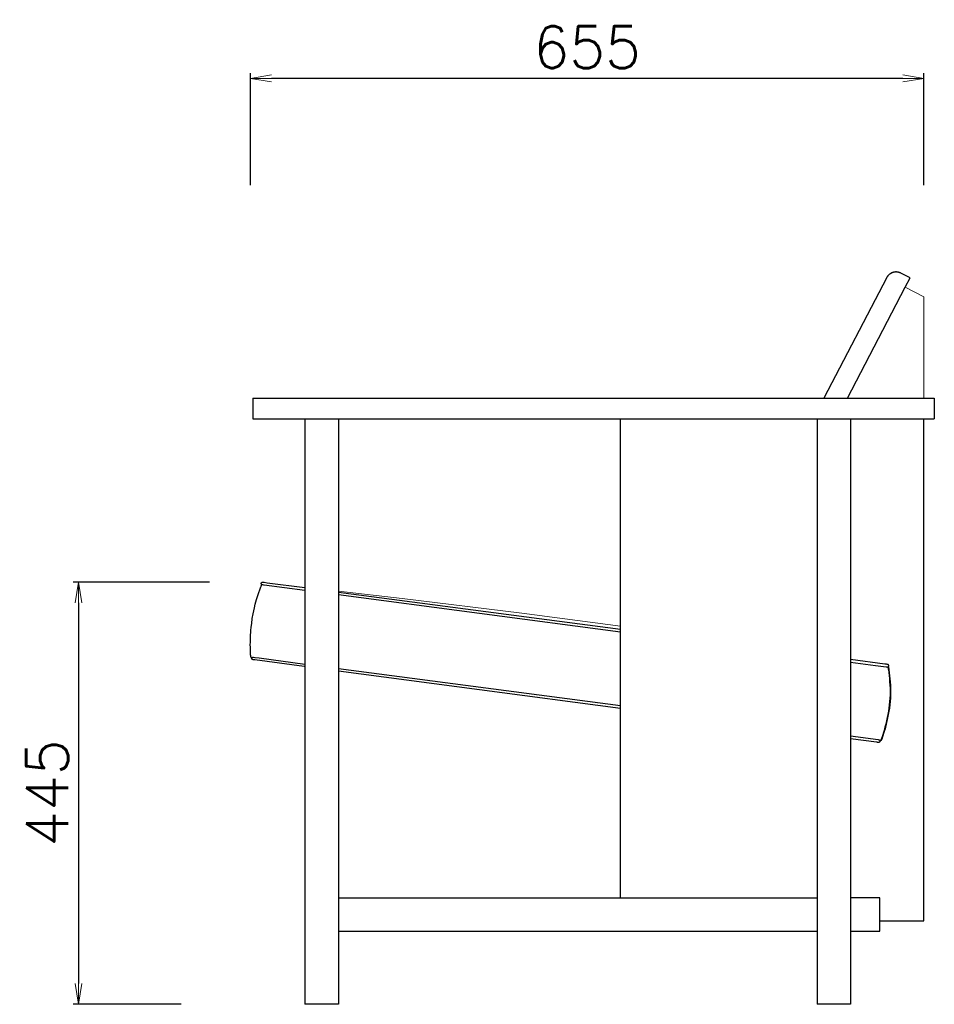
# Model space of a CAD drawing. Extents: x 26303 to 28959, y 10610 to 12307.
# Tile 4 of 4: x 28084 to 28959, y 10610 to 11552. Entities that reach past the tile are written whole.
import ezdxf

# ---------------------------------------------------------------- set-up
doc = ezdxf.new("R2010")
doc.units = 0
doc.header["$LTSCALE"] = 0.5
doc.layers.get('0').update_dxf_attribs({"linetype": 'CONTINUOUS'})
doc.layers.get('DEFPOINTS').update_dxf_attribs({"linetype": 'CONTINUOUS'})
doc.layers.add('04-寸法', color=4, linetype='CONTINUOUS', lineweight=9)
doc.layers.add('2D$Visibile$Curve', color=7, linetype='CONTINUOUS', lineweight=25, true_color=0x000000)
doc.layers.add('2D$Visibile$Tangenti', color=7, linetype='CONTINUOUS', lineweight=20, true_color=0x555555)
doc.styles.get("Standard").update_dxf_attribs({"font": 'txt.shx', "bigfont": 'bigfont.shx'})
doc.dimstyles.new('1-10', dxfattribs={"dimtxt": 40, "dimasz": 20, "dimexe": 5, "dimexo": 50, "dimgap": 10, "dimtad": 1, "dimdec": 0, "dimzin": 9, "dimdsep": 46, "dimtxsty": 'Standard', "dimblk1": 'OPEN', "dimblk2": 'OPEN', "dimsah": 1, "dimcen": 0, "dimclrt": 7, "dimadec": 0, "dimazin": 0, "dimtfac": 0.5, "dimtdec": 0, "dimtofl": 0, "dimtmove": 0, "dimatfit": 3, "dimldrblk": 'OPEN', "dimfxl": 1, "dimtolj": 1, "dimtzin": 9, "dimarcsym": 0})

# ---------------------------------------------------------------- blocks, each defined once
blk = doc.blocks.new('_OPEN')
at = {"color": 0, "linetype": 'ByBlock'}
for p, q in [((-1, 0.167), (0, 0)), ((0, 0), (-1, -0.167)), ((0, 0), (-1, 0))]:
    blk.add_line(p, q, dxfattribs=at)
blk = doc.blocks.new('*D362')
at = {"layer": '04-寸法', "color": 0, "lineweight": -2, "transparency": 16777216}
for p, q in [((28304.97, 11394.05), (28304.97, 11501.04)), ((28929.07, 11496.04), (28324.97, 11496.04)), ((28949.07, 11394.05), (28949.07, 11501.04))]:
    blk.add_line(p, q, dxfattribs=at)
at = {"layer": 'DEFPOINTS', "color": 0, "transparency": 16777216}
for p in [(28304.97, 11496.04), (28304.97, 11344.05), (28949.07, 11344.05)]:
    blk.add_point(p, dxfattribs=at)
at = {"layer": '04-寸法', "color": 0, "lineweight": -2, "transparency": 16777216, "xscale": 20, "yscale": 20, "zscale": 20, "rotation": 180}
blk.add_blockref('_OPEN', (28304.97, 11496.04), dxfattribs=at)
at = {"layer": '04-寸法', "color": 0, "lineweight": -2, "transparency": 16777216, "xscale": 20, "yscale": 20, "zscale": 20}
blk.add_blockref('_OPEN', (28949.07, 11496.04), dxfattribs=at)
at = {"layer": '04-寸法', "color": 7, "transparency": 16777216, "insert": (28627.02, 11526.04), "char_height": 40, "attachment_point": 5}
blk.add_mtext('\\A1;655', dxfattribs=at)
blk = doc.blocks.new('*D363')
at = {"layer": '04-寸法', "color": 0, "lineweight": -2, "transparency": 16777216}
for p, q in [((28265.82, 11014.23), (28135.5, 11014.23)), ((28140.5, 10994.23), (28140.5, 10630.25)), ((28238.79, 10610.25), (28135.5, 10610.25))]:
    blk.add_line(p, q, dxfattribs=at)
at = {"layer": 'DEFPOINTS', "color": 0, "transparency": 16777216}
for p in [(28315.82, 11014.23), (28140.5, 10610.25), (28288.79, 10610.25)]:
    blk.add_point(p, dxfattribs=at)
at = {"layer": '04-寸法', "color": 0, "lineweight": -2, "transparency": 16777216, "xscale": 20, "yscale": 20, "zscale": 20}
for p, rotation in [((28140.5, 11014.23), 90), ((28140.5, 10610.25), 270)]:
    blk.add_blockref('_OPEN', p, dxfattribs=dict(at, rotation=rotation))
at = {"layer": '04-寸法', "color": 7, "transparency": 16777216, "insert": (28110.5, 10812.24), "char_height": 40, "attachment_point": 5, "rotation": 90}
blk.add_mtext('\\A1;445', dxfattribs=at)

msp = doc.modelspace()

# ---------------------------------------------------------------- linework, layer by layer
at = {"layer": '2D$Visibile$Curve', "color": 0}
for p, q in [((28913.58, 11305.54), (28853.51, 11190.25)), ((28913.75, 11305.84), (28913.58, 11305.54)), ((28913.93, 11306.14), (28913.75, 11305.84)), ((28914.11, 11306.44), (28913.93, 11306.14)), ((28914.31, 11306.73), (28914.11, 11306.44)), ((28914.52, 11307.01), (28914.31, 11306.73)), ((28914.74, 11307.28), (28914.52, 11307.01)), ((28914.96, 11307.54), (28914.74, 11307.28)), ((28915.2, 11307.8), (28914.96, 11307.54)), ((28915.44, 11308.05), (28915.2, 11307.8)), ((28915.7, 11308.29), (28915.44, 11308.05)), ((28915.96, 11308.52), (28915.7, 11308.29)), ((28916.23, 11308.74), (28915.96, 11308.52)), ((28916.51, 11308.96), (28916.23, 11308.74)), ((28916.79, 11309.16), (28916.51, 11308.96)), ((28917.08, 11309.35), (28916.79, 11309.16)), ((28917.38, 11309.53), (28917.08, 11309.35)), ((28917.68, 11309.71), (28917.38, 11309.53)), ((28917.99, 11309.87), (28917.68, 11309.71)), ((28918.22, 11309.97), (28917.91, 11309.83)), ((28918.31, 11310.02), (28917.99, 11309.87)), ((28918.53, 11310.11), (28918.22, 11309.97)), ((28918.63, 11310.16), (28918.31, 11310.02)), ((28918.84, 11310.24), (28918.53, 11310.11)), ((28918.95, 11310.28), (28918.63, 11310.16)), ((28919.16, 11310.36), (28918.84, 11310.24)), ((28919.28, 11310.4), (28918.95, 11310.28)), ((28919.48, 11310.46), (28919.16, 11310.36)), ((28919.61, 11310.5), (28919.28, 11310.4)), ((28919.81, 11310.56), (28919.48, 11310.46)), ((28919.95, 11310.6), (28919.61, 11310.5)), ((28920.14, 11310.64), (28919.81, 11310.56)), ((28920.29, 11310.68), (28919.95, 11310.6)), ((28920.47, 11310.72), (28920.14, 11310.64)), ((28920.63, 11310.75), (28920.29, 11310.68)), ((28920.8, 11310.78), (28920.47, 11310.72)), ((28920.98, 11310.81), (28920.63, 11310.75)), ((28921.14, 11310.83), (28920.8, 11310.78)), ((28921.32, 11310.85), (28920.98, 11310.81)), ((28921.48, 11310.87), (28921.14, 11310.83)), ((28921.67, 11310.88), (28921.32, 11310.85)), ((28921.82, 11310.9), (28921.48, 11310.87)), ((28922.02, 11310.91), (28921.67, 11310.88)), ((28922.16, 11310.91), (28921.82, 11310.9)), ((28922.37, 11310.91), (28922.02, 11310.91)), ((28922.5, 11310.92), (28922.16, 11310.91)), ((28922.72, 11310.91), (28922.37, 11310.91)), ((28922.84, 11310.91), (28922.5, 11310.92)), ((28923.06, 11310.9), (28922.72, 11310.91)), ((28923.18, 11310.89), (28922.84, 11310.91)), ((28923.41, 11310.87), (28923.06, 11310.9)), ((28923.51, 11310.86), (28923.18, 11310.89)), ((28923.76, 11310.83), (28923.41, 11310.87)), ((28923.85, 11310.82), (28923.51, 11310.86)), ((28924.1, 11310.78), (28923.76, 11310.83)), ((28924.19, 11310.76), (28923.85, 11310.82)), ((28924.45, 11310.71), (28924.1, 11310.78)), ((28924.52, 11310.7), (28924.19, 11310.76)), ((28924.79, 11310.64), (28924.45, 11310.71)), ((28924.85, 11310.62), (28924.52, 11310.7)), ((28925.13, 11310.55), (28924.79, 11310.64)), ((28925.18, 11310.54), (28924.85, 11310.62)), ((28925.46, 11310.45), (28925.13, 11310.55)), ((28925.51, 11310.44), (28925.18, 11310.54)), ((28925.79, 11310.34), (28925.46, 11310.45)), ((28925.83, 11310.33), (28925.51, 11310.44)), ((28926.12, 11310.22), (28925.79, 11310.34)), ((28926.14, 11310.21), (28925.83, 11310.33)), ((28926.44, 11310.08), (28926.12, 11310.22)), ((28926.46, 11310.08), (28926.14, 11310.21)), ((28926.76, 11309.94), (28926.44, 11310.08)), ((28926.77, 11309.94), (28926.46, 11310.08)), ((28927.07, 11309.78), (28926.76, 11309.94)), ((28927.07, 11309.78), (28926.77, 11309.94)), ((28935.94, 11305.16), (28927.07, 11309.78)), ((28935.94, 11305.16), (28927.07, 11309.78)), ((28931.32, 11296.29), (28935.94, 11305.16)), ((28876.06, 11190.25), (28931.32, 11296.29)), ((28307.11, 11190.25), (28307.11, 11170.25)), ((28307.11, 11190.25), (28853.51, 11190.25)), ((28853.51, 11190.25), (28949.07, 11190.25)), ((28949.07, 11190.25), (28959.07, 11190.25)), ((28959.07, 11190.25), (28959.07, 11170.25)), ((28307.11, 11170.25), (28357.11, 11170.25)), ((28357.11, 11170.25), (28357.11, 11008.89)), ((28357.11, 11170.25), (28389.11, 11170.25)), ((28389.11, 11170.25), (28389.11, 11005.38)), ((28389.11, 11170.25), (28659.06, 11170.25)), ((28659.06, 10972.05), (28659.06, 11170.25)), ((28659.06, 11170.25), (28847.06, 11170.25)), ((28847.06, 11170.25), (28847.06, 11170.25)), ((28847.06, 11170.25), (28847.06, 10680.25)), ((28847.06, 11170.25), (28879.06, 11170.25)), ((28879.06, 11170.25), (28879.06, 10940.07)), ((28879.06, 11170.25), (28959.07, 11170.25)), ((28949.07, 10690.25), (28949.07, 11170.25)), ((28315.36, 11012.96), (28315.37, 11013)), ((28315.36, 11012.92), (28315.36, 11012.96)), ((28315.36, 11012.88), (28315.36, 11012.92)), ((28315.36, 11012.83), (28315.36, 11012.88)), ((28315.36, 11012.79), (28315.36, 11012.83)), ((28315.36, 11012.75), (28315.36, 11012.79)), ((28315.36, 11012.71), (28315.36, 11012.75)), ((28315.37, 11012.66), (28315.36, 11012.71)), ((28315.37, 11013.04), (28315.38, 11013.09)), ((28315.37, 11013), (28315.37, 11013.04)), ((28315.37, 11012.62), (28315.37, 11012.66)), ((28315.38, 11012.58), (28315.37, 11012.62)), ((28315.38, 11013.09), (28315.39, 11013.14)), ((28315.39, 11012.53), (28315.38, 11012.58)), ((28315.39, 11013.14), (28315.4, 11013.18)), ((28315.4, 11012.49), (28315.39, 11012.53)), ((28315.4, 11013.18), (28315.41, 11013.22)), ((28315.41, 11012.45), (28315.4, 11012.49)), ((28315.41, 11013.22), (28315.43, 11013.27)), ((28315.43, 11013.27), (28315.45, 11013.31)), ((28315.45, 11013.31), (28315.46, 11013.35)), ((28315.46, 11013.35), (28315.48, 11013.4)), ((28315.48, 11013.4), (28315.5, 11013.44)), ((28315.5, 11013.44), (28315.52, 11013.48)), ((28315.52, 11013.48), (28315.55, 11013.52)), ((28315.55, 11013.52), (28315.57, 11013.56)), ((28315.57, 11013.56), (28315.6, 11013.6)), ((28315.6, 11013.6), (28315.63, 11013.63)), ((28315.63, 11013.63), (28315.65, 11013.67)), ((28315.65, 11013.67), (28315.68, 11013.71)), ((28315.68, 11013.71), (28315.72, 11013.74)), ((28315.72, 11013.74), (28315.75, 11013.77)), ((28315.75, 11013.77), (28315.78, 11013.8)), ((28315.78, 11013.8), (28315.82, 11013.84)), ((28315.82, 11013.84), (28315.85, 11013.87)), ((28315.85, 11013.87), (28315.89, 11013.89)), ((28315.89, 11013.89), (28315.93, 11013.92)), ((28315.93, 11013.92), (28315.96, 11013.95)), ((28315.96, 11013.95), (28316, 11013.97)), ((28316, 11013.97), (28316.04, 11013.99)), ((28316.04, 11013.99), (28316.08, 11014.02)), ((28316.08, 11014.02), (28316.13, 11014.04)), ((28316.13, 11014.04), (28316.17, 11014.05)), ((28316.17, 11014.05), (28316.21, 11014.07)), ((28316.21, 11014.07), (28316.26, 11014.09)), ((28316.26, 11014.09), (28316.3, 11014.1)), ((28316.3, 11014.1), (28316.34, 11014.11)), ((28316.34, 11014.11), (28316.39, 11014.13)), ((28316.39, 11014.13), (28316.43, 11014.13)), ((28316.43, 11014.13), (28316.48, 11014.14)), ((28316.48, 11014.14), (28316.53, 11014.15)), ((28316.53, 11014.15), (28316.57, 11014.15)), ((28316.57, 11014.15), (28316.62, 11014.16)), ((28316.62, 11014.16), (28316.66, 11014.16)), ((28316.66, 11014.16), (28316.71, 11014.16)), ((28316.71, 11014.16), (28316.76, 11014.16)), ((28316.76, 11014.16), (28317.67, 11014.06)), ((28317.67, 11014.06), (28318.1, 11014)), ((28318.1, 11014), (28320.92, 11013.57)), ((28320.92, 11013.57), (28357.11, 11008.89)), ((28312.17, 11001.4), (28314.95, 11009.52)), ((28314.95, 11009.52), (28315.08, 11009.89)), ((28315.08, 11009.89), (28315.23, 11010.26)), ((28315.23, 11010.26), (28315.37, 11010.61)), ((28315.37, 11010.61), (28315.53, 11010.95)), ((28315.43, 11012.4), (28315.41, 11012.45)), ((28315.44, 11012.36), (28315.43, 11012.4)), ((28315.46, 11012.32), (28315.44, 11012.36)), ((28315.48, 11012.28), (28315.46, 11012.32)), ((28315.5, 11012.23), (28315.48, 11012.28)), ((28315.52, 11012.19), (28315.5, 11012.23)), ((28315.54, 11012.15), (28315.52, 11012.19)), ((28315.53, 11010.95), (28315.61, 11011.12)), ((28315.56, 11012.12), (28315.54, 11012.15)), ((28315.59, 11012.08), (28315.56, 11012.12)), ((28315.61, 11012.04), (28315.59, 11012.08)), ((28315.64, 11012), (28315.61, 11012.04)), ((28315.61, 11011.12), (28315.7, 11011.29)), ((28315.67, 11011.97), (28315.64, 11012)), ((28315.7, 11011.93), (28315.67, 11011.97)), ((28315.73, 11011.9), (28315.7, 11011.93)), ((28315.7, 11011.29), (28315.79, 11011.46)), ((28315.76, 11011.87), (28315.73, 11011.9)), ((28315.8, 11011.84), (28315.76, 11011.87)), ((28315.79, 11011.46), (28315.88, 11011.62)), ((28315.83, 11011.81), (28315.8, 11011.84)), ((28315.87, 11011.78), (28315.83, 11011.81)), ((28315.9, 11011.75), (28315.87, 11011.78)), ((28315.88, 11011.62), (28315.94, 11011.73)), ((28315.94, 11011.73), (28315.9, 11011.75)), ((28315.98, 11011.7), (28315.94, 11011.73)), ((28316.03, 11011.67), (28315.98, 11011.7)), ((28316.08, 11011.64), (28316.03, 11011.67)), ((28316.13, 11011.62), (28316.08, 11011.64)), ((28316.18, 11011.59), (28316.13, 11011.62)), ((28316.23, 11011.57), (28316.18, 11011.59)), ((28316.28, 11011.55), (28316.23, 11011.57)), ((28316.33, 11011.53), (28316.28, 11011.55)), ((28316.38, 11011.52), (28316.33, 11011.53)), ((28316.44, 11011.5), (28316.38, 11011.52)), ((28316.49, 11011.49), (28316.44, 11011.5)), ((28316.55, 11011.48), (28316.49, 11011.49)), ((28316.6, 11011.47), (28316.55, 11011.48)), ((28316.65, 11011.46), (28316.6, 11011.47)), ((28316.71, 11011.46), (28316.65, 11011.46)), ((28317.61, 11011.35), (28316.71, 11011.46)), ((28317.63, 11011.35), (28317.61, 11011.35)), ((28318.2, 11011.25), (28317.63, 11011.35)), ((28357.11, 11006.18), (28318.2, 11011.25)), ((28357.11, 11008.89), (28357.11, 10933.26)), ((28389.11, 11005.38), (28389.11, 10929.03)), ((28389.11, 11004.66), (28659.06, 10969.04)), ((28309.62, 10992.96), (28310.9, 10997.45)), ((28310.9, 10997.45), (28311.21, 10998.44)), ((28311.21, 10998.44), (28312.17, 11001.4)), ((28659.06, 10966.34), (28389.11, 11001.95)), ((28307.5, 10983.71), (28308.12, 10986.77)), ((28308.12, 10986.77), (28308.73, 10989.46)), ((28308.73, 10989.46), (28309.62, 10992.96)), ((28306.13, 10974.71), (28306.76, 10979.33)), ((28306.76, 10979.33), (28307.5, 10983.71)), ((28305.06, 10961.76), (28305.45, 10967.99)), ((28305.45, 10967.99), (28305.74, 10971.1)), ((28305.74, 10971.1), (28306.13, 10974.71)), ((28659.06, 10893.26), (28659.06, 10972.05)), ((28659.06, 10969.04), (28659.06, 10969.04)), ((28304.84, 10953.92), (28304.88, 10957.05)), ((28304.88, 10957.05), (28305.06, 10961.76)), ((28304.86, 10952.37), (28304.84, 10953.92)), ((28305.13, 10944.85), (28304.86, 10952.37)), ((28305.15, 10944.44), (28305.13, 10944.85)), ((28305.17, 10944.23), (28305.15, 10944.44)), ((28305.19, 10944.03), (28305.17, 10944.23)), ((28305.21, 10943.83), (28305.19, 10944.03)), ((28305.24, 10943.63), (28305.21, 10943.83)), ((28305.27, 10943.43), (28305.24, 10943.63)), ((28305.28, 10943.34), (28305.27, 10943.43)), ((28305.3, 10943.24), (28305.28, 10943.34)), ((28305.32, 10943.15), (28305.3, 10943.24)), ((28305.35, 10943.06), (28305.32, 10943.15)), ((28305.37, 10942.97), (28305.35, 10943.06)), ((28305.4, 10942.88), (28305.37, 10942.97)), ((28305.42, 10942.8), (28305.4, 10942.88)), ((28305.45, 10942.71), (28305.42, 10942.8)), ((28305.48, 10942.63), (28305.45, 10942.71)), ((28305.52, 10942.55), (28305.48, 10942.63)), ((28305.55, 10942.47), (28305.52, 10942.55)), ((28305.59, 10942.39), (28305.55, 10942.47)), ((28305.63, 10942.32), (28305.59, 10942.39)), ((28305.67, 10942.24), (28305.63, 10942.32)), ((28305.69, 10942.21), (28305.67, 10942.24)), ((28305.71, 10942.17), (28305.69, 10942.21)), ((28305.74, 10942.13), (28305.71, 10942.17)), ((28305.76, 10942.1), (28305.74, 10942.13)), ((28305.81, 10942.03), (28305.76, 10942.1)), ((28305.85, 10941.97), (28305.81, 10942.03)), ((28305.88, 10941.93), (28305.85, 10941.97)), ((28305.91, 10941.89), (28305.88, 10941.93)), ((28305.94, 10941.86), (28305.91, 10941.89)), ((28305.97, 10941.83), (28305.94, 10941.86)), ((28306, 10941.8), (28305.97, 10941.83)), ((28306.03, 10941.77), (28306, 10941.8)), ((28306.08, 10941.72), (28306.03, 10941.77)), ((28306.06, 10941.25), (28306.18, 10941.63)), ((28306.06, 10941.23), (28306.06, 10941.25)), ((28306.06, 10941.18), (28306.06, 10941.23)), ((28306.07, 10941.14), (28306.06, 10941.18)), ((28306.08, 10941.09), (28306.07, 10941.14)), ((28306.13, 10941.67), (28306.08, 10941.72)), ((28306.09, 10941.04), (28306.08, 10941.09)), ((28306.1, 10941), (28306.09, 10941.04)), ((28306.11, 10940.95), (28306.1, 10941)), ((28306.13, 10940.91), (28306.11, 10940.95)), ((28306.18, 10941.63), (28306.13, 10941.67)), ((28306.14, 10940.87), (28306.13, 10940.91)), ((28306.16, 10940.82), (28306.14, 10940.87)), ((28306.18, 10940.78), (28306.16, 10940.82)), ((28306.18, 10941.63), (28306.19, 10941.66)), ((28306.2, 10940.74), (28306.18, 10940.78)), ((28306.19, 10941.66), (28306.21, 10941.68)), ((28306.22, 10940.7), (28306.2, 10940.74)), ((28306.21, 10941.68), (28306.22, 10941.71)), ((28306.22, 10941.71), (28306.24, 10941.74)), ((28306.25, 10940.66), (28306.22, 10940.7)), ((28306.24, 10941.74), (28306.26, 10941.76)), ((28306.27, 10940.62), (28306.25, 10940.66)), ((28306.26, 10941.76), (28306.28, 10941.79)), ((28306.3, 10940.58), (28306.27, 10940.62)), ((28306.28, 10941.79), (28306.3, 10941.81)), ((28306.3, 10941.81), (28306.32, 10941.84)), ((28306.33, 10940.54), (28306.3, 10940.58)), ((28306.32, 10941.84), (28306.34, 10941.86)), ((28306.35, 10940.5), (28306.33, 10940.54)), ((28306.34, 10941.86), (28306.36, 10941.89)), ((28306.38, 10940.47), (28306.35, 10940.5)), ((28306.36, 10941.89), (28306.38, 10941.91)), ((28306.38, 10941.91), (28306.41, 10941.94)), ((28306.42, 10940.43), (28306.38, 10940.47)), ((28306.41, 10941.94), (28306.43, 10941.96)), ((28306.45, 10940.4), (28306.42, 10940.43)), ((28306.43, 10941.96), (28306.45, 10941.98)), ((28306.45, 10941.98), (28306.48, 10942)), ((28306.48, 10940.37), (28306.45, 10940.4)), ((28306.48, 10942), (28306.51, 10942.02)), ((28306.52, 10940.34), (28306.48, 10940.37)), ((28306.51, 10942.02), (28306.53, 10942.05)), ((28306.55, 10940.31), (28306.52, 10940.34)), ((28306.53, 10942.05), (28306.56, 10942.06)), ((28306.59, 10940.28), (28306.55, 10940.31)), ((28306.56, 10942.06), (28306.59, 10942.08)), ((28306.59, 10942.08), (28306.62, 10942.1)), ((28306.63, 10940.25), (28306.59, 10940.28)), ((28306.62, 10942.1), (28306.65, 10942.12)), ((28306.66, 10940.22), (28306.63, 10940.25)), ((28306.65, 10942.12), (28306.67, 10942.14)), ((28306.7, 10940.2), (28306.66, 10940.22)), ((28306.67, 10942.14), (28306.71, 10942.16)), ((28306.74, 10940.17), (28306.7, 10940.2)), ((28306.71, 10942.16), (28306.74, 10942.17)), ((28306.74, 10942.17), (28306.77, 10942.19)), ((28306.79, 10940.15), (28306.74, 10940.17)), ((28306.77, 10942.19), (28306.8, 10942.2)), ((28306.83, 10940.13), (28306.79, 10940.15)), ((28306.8, 10942.2), (28306.83, 10942.22)), ((28306.83, 10942.22), (28306.86, 10942.23)), ((28306.87, 10940.11), (28306.83, 10940.13)), ((28306.86, 10942.23), (28306.89, 10942.24)), ((28306.91, 10940.1), (28306.87, 10940.11)), ((28306.89, 10942.24), (28306.92, 10942.25)), ((28306.96, 10940.08), (28306.91, 10940.1)), ((28306.92, 10942.25), (28306.96, 10942.26)), ((28306.96, 10942.26), (28306.99, 10942.27)), ((28307, 10940.07), (28306.96, 10940.08)), ((28306.99, 10942.27), (28307.02, 10942.28)), ((28307.05, 10940.05), (28307, 10940.07)), ((28307.02, 10942.28), (28307.05, 10942.29)), ((28307.05, 10942.29), (28307.09, 10942.3)), ((28307.1, 10940.04), (28307.05, 10940.05)), ((28307.09, 10942.3), (28307.13, 10942.3)), ((28307.15, 10940.02), (28307.1, 10940.04)), ((28307.13, 10942.3), (28307.16, 10942.31)), ((28307.2, 10940.01), (28307.15, 10940.02)), ((28307.16, 10942.31), (28307.19, 10942.31)), ((28307.19, 10942.31), (28307.22, 10942.32)), ((28307.64, 10939.93), (28307.2, 10940.01)), ((28307.22, 10942.32), (28307.25, 10942.32)), ((28307.25, 10942.32), (28307.29, 10942.32)), ((28307.29, 10942.32), (28307.32, 10942.32)), ((28307.32, 10942.32), (28307.36, 10942.32)), ((28307.36, 10942.32), (28307.39, 10942.32)), ((28307.39, 10942.32), (28307.43, 10942.32)), ((28307.43, 10942.32), (28307.46, 10942.32)), ((28307.46, 10942.32), (28307.49, 10942.32)), ((28307.49, 10942.32), (28307.57, 10942.31)), ((28307.57, 10942.31), (28307.73, 10942.3)), ((28308.08, 10939.85), (28307.64, 10939.93)), ((28307.73, 10942.3), (28309.07, 10942.1)), ((28308.26, 10939.82), (28308.08, 10939.85)), ((28308.42, 10939.8), (28308.26, 10939.82)), ((28309.05, 10939.75), (28308.42, 10939.8)), ((28356.49, 10933.4), (28309.05, 10939.75)), ((28309.07, 10942.1), (28309.3, 10942.06)), ((28309.07, 10942.1), (28309.07, 10942.1)), ((28309.3, 10942.06), (28309.46, 10942.04)), ((28309.46, 10942.04), (28313.26, 10941.61)), ((28313.26, 10941.61), (28357.11, 10935.72)), ((28879.06, 10940.07), (28879.06, 10864.25)), ((28911.79, 10935.71), (28879.06, 10940.07)), ((28879.06, 10937.37), (28879.06, 10937.37)), ((28902.92, 10934.13), (28879.06, 10937.37)), ((28357.11, 10933.26), (28357.11, 10610.25)), ((28389.11, 10931.53), (28659.06, 10895.98)), ((28659.06, 10893.26), (28389.11, 10929.03)), ((28389.11, 10929.03), (28389.11, 10712.25)), ((28912.89, 10932.9), (28902.92, 10934.13)), ((28913.35, 10935.55), (28911.79, 10935.71)), ((28913.27, 10932.87), (28912.89, 10932.9)), ((28913.35, 10932.86), (28913.27, 10932.87)), ((28914.03, 10935.46), (28913.35, 10935.55)), ((28914.64, 10932.83), (28913.35, 10932.86)), ((28914.08, 10935.47), (28914.03, 10935.46)), ((28914.13, 10935.48), (28914.08, 10935.47)), ((28914.17, 10935.48), (28914.13, 10935.48)), ((28914.22, 10935.48), (28914.17, 10935.48)), ((28914.27, 10935.48), (28914.22, 10935.48)), ((28914.32, 10935.48), (28914.27, 10935.48)), ((28914.36, 10935.48), (28914.32, 10935.48)), ((28914.41, 10935.48), (28914.36, 10935.48)), ((28914.46, 10935.47), (28914.41, 10935.48)), ((28914.5, 10935.46), (28914.46, 10935.47)), ((28914.55, 10935.45), (28914.5, 10935.46)), ((28914.6, 10935.44), (28914.55, 10935.45)), ((28914.64, 10935.43), (28914.6, 10935.44)), ((28914.69, 10935.42), (28914.64, 10935.43)), ((28914.64, 10932.83), (28914.69, 10932.84)), ((28914.64, 10932.83), (28914.72, 10932.57)), ((28914.73, 10935.4), (28914.69, 10935.42)), ((28914.69, 10932.84), (28914.73, 10932.86)), ((28914.72, 10932.57), (28914.78, 10932.39)), ((28914.78, 10935.39), (28914.73, 10935.4)), ((28914.73, 10932.86), (28914.78, 10932.88)), ((28914.82, 10935.37), (28914.78, 10935.39)), ((28914.78, 10932.88), (28914.82, 10932.9)), ((28914.78, 10932.39), (28914.82, 10932.2)), ((28914.86, 10935.35), (28914.82, 10935.37)), ((28914.82, 10932.9), (28914.86, 10932.92)), ((28914.82, 10932.2), (28914.87, 10932.01)), ((28914.9, 10935.33), (28914.86, 10935.35)), ((28914.86, 10932.92), (28914.9, 10932.94)), ((28914.87, 10932.01), (28914.95, 10931.64)), ((28914.94, 10935.3), (28914.9, 10935.33)), ((28914.9, 10932.94), (28914.95, 10932.96)), ((28914.99, 10935.28), (28914.94, 10935.3)), ((28914.95, 10932.96), (28914.99, 10932.98)), ((28914.95, 10931.64), (28915.02, 10931.26)), ((28915.02, 10935.25), (28914.99, 10935.28)), ((28914.99, 10932.98), (28915.03, 10933.01)), ((28915.06, 10935.23), (28915.02, 10935.25)), ((28915.02, 10931.26), (28915.08, 10930.87)), ((28915.03, 10933.01), (28915.06, 10933.04)), ((28915.1, 10935.2), (28915.06, 10935.23)), ((28915.06, 10933.04), (28915.1, 10933.07)), ((28915.08, 10930.87), (28915.14, 10930.48)), ((28915.14, 10935.17), (28915.1, 10935.2)), ((28915.1, 10933.07), (28915.14, 10933.1)), ((28915.17, 10935.14), (28915.14, 10935.17)), ((28915.14, 10933.1), (28915.17, 10933.13)), ((28915.14, 10930.48), (28916.09, 10921.86)), ((28915.21, 10935.1), (28915.17, 10935.14)), ((28915.17, 10933.13), (28915.21, 10933.16)), ((28915.24, 10935.07), (28915.21, 10935.1)), ((28915.21, 10933.16), (28915.24, 10933.19)), ((28915.27, 10935.04), (28915.24, 10935.07)), ((28915.24, 10933.19), (28915.27, 10933.23)), ((28915.3, 10935), (28915.27, 10935.04)), ((28915.27, 10933.23), (28915.31, 10933.26)), ((28915.33, 10934.96), (28915.3, 10935)), ((28915.31, 10933.26), (28915.33, 10933.3)), ((28915.36, 10934.93), (28915.33, 10934.96)), ((28915.33, 10933.3), (28915.36, 10933.34)), ((28915.39, 10934.89), (28915.36, 10934.93)), ((28915.36, 10933.34), (28915.39, 10933.38)), ((28915.42, 10934.85), (28915.39, 10934.89)), ((28915.39, 10933.38), (28915.42, 10933.42)), ((28915.44, 10934.81), (28915.42, 10934.85)), ((28915.42, 10933.42), (28915.44, 10933.46)), ((28915.46, 10934.77), (28915.44, 10934.81)), ((28915.44, 10933.46), (28915.46, 10933.5)), ((28915.48, 10934.72), (28915.46, 10934.77)), ((28915.46, 10933.5), (28915.48, 10933.54)), ((28915.5, 10934.68), (28915.48, 10934.72)), ((28915.48, 10933.54), (28915.5, 10933.58)), ((28915.52, 10934.64), (28915.5, 10934.68)), ((28915.5, 10933.58), (28915.52, 10933.63)), ((28915.54, 10934.59), (28915.52, 10934.64)), ((28915.52, 10933.63), (28915.54, 10933.67)), ((28915.55, 10934.55), (28915.54, 10934.59)), ((28915.54, 10933.67), (28915.55, 10933.71)), ((28915.57, 10934.5), (28915.55, 10934.55)), ((28915.55, 10933.71), (28915.57, 10933.76)), ((28915.58, 10934.46), (28915.57, 10934.5)), ((28915.57, 10933.76), (28915.58, 10933.8)), ((28915.59, 10934.41), (28915.58, 10934.46)), ((28915.58, 10933.8), (28915.59, 10933.85)), ((28915.6, 10934.37), (28915.59, 10934.41)), ((28915.59, 10933.85), (28915.6, 10933.9)), ((28915.61, 10934.32), (28915.6, 10934.37)), ((28915.6, 10933.9), (28915.61, 10933.94)), ((28915.61, 10934.27), (28915.61, 10934.32)), ((28915.62, 10934.23), (28915.61, 10934.27)), ((28915.61, 10933.99), (28915.62, 10934.04)), ((28915.61, 10933.94), (28915.61, 10933.99)), ((28915.62, 10934.18), (28915.62, 10934.23)), ((28915.62, 10934.13), (28915.62, 10934.18)), ((28915.62, 10934.08), (28915.62, 10934.13)), ((28915.62, 10934.04), (28915.62, 10934.08)), ((28916.09, 10921.86), (28916.38, 10918.73)), ((28916.38, 10918.73), (28916.59, 10915.59)), ((28916.59, 10915.59), (28916.72, 10912.46)), ((28916.72, 10912.46), (28916.78, 10909.32)), ((28916.78, 10909.32), (28916.73, 10906.19)), ((28916.35, 10899.95), (28916.02, 10896.84)), ((28916.59, 10903.07), (28916.35, 10899.95)), ((28916.73, 10906.19), (28916.59, 10903.07)), ((28659.06, 10712.25), (28659.06, 10893.26)), ((28915.14, 10890.65), (28914.6, 10887.57)), ((28915.61, 10893.74), (28915.14, 10890.65)), ((28916.02, 10896.84), (28915.61, 10893.74)), ((28914, 10884.5), (28912.64, 10878.4)), ((28914.6, 10887.57), (28914, 10884.5)), ((28911.05, 10872.36), (28908.77, 10865.2)), ((28911.48, 10873.84), (28911.05, 10872.36)), ((28911.89, 10875.35), (28911.48, 10873.84)), ((28912.64, 10878.4), (28911.89, 10875.35)), ((28879.06, 10866.98), (28905.39, 10863.52)), ((28879.06, 10864.25), (28879.06, 10610.25)), ((28903.9, 10861.01), (28879.06, 10864.25)), ((28905.39, 10863.52), (28905.89, 10863.43)), ((28905.89, 10863.43), (28905.98, 10863.41)), ((28905.98, 10863.41), (28906.03, 10863.4)), ((28906.03, 10863.4), (28906.07, 10863.39)), ((28906.07, 10863.39), (28906.11, 10863.38)), ((28906.11, 10863.38), (28906.14, 10863.37)), ((28906.14, 10863.37), (28906.17, 10863.36)), ((28906.17, 10863.36), (28906.21, 10863.35)), ((28906.21, 10863.35), (28906.24, 10863.34)), ((28906.24, 10863.34), (28906.27, 10863.32)), ((28906.27, 10863.32), (28906.3, 10863.31)), ((28906.3, 10863.31), (28906.33, 10863.3)), ((28906.33, 10863.3), (28906.36, 10863.28)), ((28906.36, 10863.28), (28906.4, 10863.26)), ((28906.4, 10863.26), (28906.43, 10863.25)), ((28906.43, 10863.25), (28906.46, 10863.23)), ((28906.46, 10863.23), (28906.49, 10863.21)), ((28906.49, 10863.21), (28906.52, 10863.19)), ((28906.52, 10863.19), (28906.54, 10863.17)), ((28906.54, 10863.17), (28906.57, 10863.15)), ((28906.57, 10863.15), (28906.6, 10863.13)), ((28906.6, 10863.13), (28906.63, 10863.1)), ((28906.63, 10863.1), (28906.65, 10863.08)), ((28906.65, 10863.08), (28906.68, 10863.06)), ((28906.68, 10863.06), (28906.7, 10863.03)), ((28906.7, 10863.03), (28906.73, 10863.01)), ((28906.73, 10863.01), (28906.75, 10862.98)), ((28906.75, 10862.98), (28906.78, 10862.95)), ((28906.78, 10862.95), (28906.8, 10862.93)), ((28906.8, 10862.93), (28906.82, 10862.9)), ((28906.82, 10862.9), (28906.84, 10862.87)), ((28906.84, 10862.87), (28906.86, 10862.84)), ((28906.86, 10862.84), (28906.88, 10862.81)), ((28906.88, 10862.81), (28906.9, 10862.78)), ((28906.9, 10862.78), (28906.92, 10862.75)), ((28906.92, 10862.75), (28906.94, 10862.72)), ((28906.94, 10862.72), (28906.96, 10862.69)), ((28906.96, 10862.69), (28906.97, 10862.66)), ((28906.97, 10862.66), (28906.99, 10862.63)), ((28906.99, 10862.63), (28907, 10862.6)), ((28907, 10862.6), (28907.02, 10862.56)), ((28907.02, 10862.56), (28907.03, 10862.53)), ((28907.03, 10862.53), (28907.04, 10862.5)), ((28907.04, 10862.5), (28907.05, 10862.47)), ((28907.05, 10862.47), (28907.06, 10862.43)), ((28907.11, 10862.47), (28907.06, 10862.44)), ((28907.06, 10862.43), (28907.07, 10862.4)), ((28907.07, 10861.75), (28907.06, 10861.72)), ((28907.07, 10862.4), (28907.08, 10862.37)), ((28907.1, 10861.89), (28907.07, 10861.75)), ((28907.08, 10862.37), (28907.09, 10862.34)), ((28907.09, 10862.34), (28907.09, 10862.3)), ((28907.09, 10862.3), (28907.1, 10862.27)), ((28907.1, 10862.27), (28907.1, 10862.24)), ((28907.1, 10862.24), (28907.11, 10862.21)), ((28907.11, 10861.94), (28907.1, 10861.89)), ((28907.15, 10862.5), (28907.11, 10862.47)), ((28907.11, 10862.21), (28907.11, 10862.17)), ((28907.11, 10862.17), (28907.11, 10862.14)), ((28907.11, 10862.14), (28907.11, 10862.11)), ((28907.11, 10862.11), (28907.11, 10862.08)), ((28907.11, 10862.08), (28907.11, 10862.05)), ((28907.11, 10862.05), (28907.11, 10862.01)), ((28907.11, 10862.01), (28907.11, 10861.98)), ((28907.11, 10861.98), (28907.11, 10861.94)), ((28907.2, 10862.54), (28907.15, 10862.5)), ((28907.25, 10862.57), (28907.2, 10862.54)), ((28907.28, 10862.6), (28907.25, 10862.57)), ((28907.32, 10862.62), (28907.28, 10862.6)), ((28907.38, 10862.68), (28907.32, 10862.62)), ((28907.45, 10862.74), (28907.38, 10862.68)), ((28907.51, 10862.8), (28907.45, 10862.74)), ((28907.58, 10862.87), (28907.51, 10862.8)), ((28907.64, 10862.93), (28907.58, 10862.87)), ((28907.7, 10863), (28907.64, 10862.93)), ((28907.75, 10863.07), (28907.7, 10863)), ((28907.81, 10863.14), (28907.75, 10863.07)), ((28907.86, 10863.22), (28907.81, 10863.14)), ((28907.92, 10863.29), (28907.86, 10863.22)), ((28907.97, 10863.37), (28907.92, 10863.29)), ((28908.02, 10863.45), (28907.97, 10863.37)), ((28908.07, 10863.53), (28908.02, 10863.45)), ((28908.11, 10863.62), (28908.07, 10863.53)), ((28908.16, 10863.7), (28908.11, 10863.62)), ((28908.25, 10863.87), (28908.16, 10863.7)), ((28908.33, 10864.05), (28908.25, 10863.87)), ((28908.41, 10864.23), (28908.33, 10864.05)), ((28908.49, 10864.42), (28908.41, 10864.23)), ((28908.56, 10864.61), (28908.49, 10864.42)), ((28908.63, 10864.8), (28908.56, 10864.61)), ((28908.77, 10865.2), (28908.63, 10864.8)), ((28904.18, 10860.92), (28903.9, 10861.01)), ((28904.22, 10860.91), (28904.18, 10860.92)), ((28904.27, 10860.9), (28904.22, 10860.91)), ((28904.45, 10860.87), (28904.27, 10860.9)), ((28905.33, 10860.74), (28904.45, 10860.87)), ((28905.45, 10860.73), (28905.33, 10860.74)), ((28905.56, 10860.72), (28905.45, 10860.73)), ((28905.64, 10860.72), (28905.56, 10860.72)), ((28905.69, 10860.72), (28905.64, 10860.72)), ((28905.74, 10860.72), (28905.69, 10860.72)), ((28905.78, 10860.72), (28905.74, 10860.72)), ((28905.81, 10860.72), (28905.78, 10860.72)), ((28905.84, 10860.72), (28905.81, 10860.72)), ((28905.87, 10860.72), (28905.84, 10860.72)), ((28905.91, 10860.73), (28905.87, 10860.72)), ((28905.95, 10860.73), (28905.91, 10860.73)), ((28905.98, 10860.74), (28905.95, 10860.73)), ((28906.01, 10860.74), (28905.98, 10860.74)), ((28906.05, 10860.75), (28906.01, 10860.74)), ((28906.09, 10860.76), (28906.05, 10860.75)), ((28906.12, 10860.77), (28906.09, 10860.76)), ((28906.15, 10860.78), (28906.12, 10860.77)), ((28906.18, 10860.79), (28906.15, 10860.78)), ((28906.22, 10860.8), (28906.18, 10860.79)), ((28906.25, 10860.81), (28906.22, 10860.8)), ((28906.28, 10860.82), (28906.25, 10860.81)), ((28906.31, 10860.84), (28906.28, 10860.82)), ((28906.35, 10860.85), (28906.31, 10860.84)), ((28906.38, 10860.87), (28906.35, 10860.85)), ((28906.41, 10860.88), (28906.38, 10860.87)), ((28906.44, 10860.9), (28906.41, 10860.88)), ((28906.47, 10860.92), (28906.44, 10860.9)), ((28906.5, 10860.94), (28906.47, 10860.92)), ((28906.53, 10860.96), (28906.5, 10860.94)), ((28906.56, 10860.98), (28906.53, 10860.96)), ((28906.59, 10861), (28906.56, 10860.98)), ((28906.61, 10861.02), (28906.59, 10861)), ((28906.64, 10861.04), (28906.61, 10861.02)), ((28906.67, 10861.07), (28906.64, 10861.04)), ((28906.69, 10861.09), (28906.67, 10861.07)), ((28906.72, 10861.12), (28906.69, 10861.09)), ((28906.74, 10861.14), (28906.72, 10861.12)), ((28906.76, 10861.17), (28906.74, 10861.14)), ((28906.79, 10861.19), (28906.76, 10861.17)), ((28906.81, 10861.22), (28906.79, 10861.19)), ((28906.83, 10861.25), (28906.81, 10861.22)), ((28906.85, 10861.27), (28906.83, 10861.25)), ((28906.87, 10861.3), (28906.85, 10861.27)), ((28906.89, 10861.33), (28906.87, 10861.3)), ((28906.91, 10861.36), (28906.89, 10861.33)), ((28906.93, 10861.39), (28906.91, 10861.36)), ((28906.94, 10861.42), (28906.93, 10861.39)), ((28906.96, 10861.45), (28906.94, 10861.42)), ((28906.97, 10861.48), (28906.96, 10861.45)), ((28906.99, 10861.51), (28906.97, 10861.48)), ((28907, 10861.54), (28906.99, 10861.51)), ((28907.01, 10861.57), (28907, 10861.54)), ((28907.02, 10861.6), (28907.01, 10861.57)), ((28907.03, 10861.63), (28907.02, 10861.6)), ((28907.04, 10861.66), (28907.03, 10861.63)), ((28907.05, 10861.69), (28907.04, 10861.66)), ((28907.06, 10861.72), (28907.05, 10861.69)), ((28389.11, 10712.25), (28659.06, 10712.25)), ((28389.11, 10712.25), (28389.11, 10680.25)), ((28659.06, 10712.25), (28847.06, 10712.25)), ((28907.06, 10712.25), (28879.06, 10712.25)), ((28907.06, 10690.25), (28907.06, 10712.25)), ((28907.06, 10680.25), (28907.06, 10690.25)), ((28907.06, 10690.25), (28949.07, 10690.25)), ((28389.11, 10680.25), (28847.06, 10680.25)), ((28389.11, 10680.25), (28389.11, 10610.25)), ((28847.06, 10680.25), (28847.06, 10610.25)), ((28879.06, 10680.25), (28907.06, 10680.25)), ((28389.11, 10610.25), (28357.11, 10610.25)), ((28879.06, 10610.25), (28847.06, 10610.25))]:
    msp.add_line(p, q, dxfattribs=at)
at = {"layer": '2D$Visibile$Tangenti', "color": 0}
for p, q in [((28931.32, 11296.29), (28949.07, 11287.04)), ((28949.07, 11287.04), (28949.07, 11190.25)), ((28450.16, 10998.45), (28389.11, 11005.38)), ((28564.48, 10984.48), (28450.16, 10998.45)), ((28659.06, 10972.05), (28564.48, 10984.48)), ((28915.25, 10933.21), (28915.3, 10933.09)), ((28915.3, 10933.09), (28915.35, 10932.95)), ((28915.35, 10932.95), (28915.44, 10932.69)), ((28915.44, 10932.69), (28915.5, 10932.51)), ((28915.5, 10932.51), (28915.55, 10932.32)), ((28915.55, 10932.32), (28915.6, 10932.14)), ((28915.6, 10932.14), (28915.64, 10931.95)), ((28915.64, 10931.95), (28915.72, 10931.57)), ((28915.72, 10931.57), (28915.79, 10931.19)), ((28915.79, 10931.19), (28915.86, 10930.8)), ((28915.86, 10930.8), (28915.91, 10930.41)), ((28915.91, 10930.41), (28916.87, 10921.79)), ((28916.87, 10921.79), (28917.16, 10918.66)), ((28917.16, 10918.66), (28917.36, 10915.53)), ((28917.36, 10915.53), (28917.5, 10912.4)), ((28917.5, 10912.4), (28917.56, 10909.26)), ((28917.56, 10909.26), (28917.51, 10906.13)), ((28917.13, 10899.88), (28916.8, 10896.77)), ((28917.37, 10903), (28917.13, 10899.88)), ((28917.51, 10906.13), (28917.37, 10903)), ((28915.92, 10890.58), (28915.38, 10887.5)), ((28916.39, 10893.67), (28915.92, 10890.58)), ((28916.8, 10896.77), (28916.39, 10893.67)), ((28914.78, 10884.44), (28913.42, 10878.34)), ((28915.38, 10887.5), (28914.78, 10884.44)), ((28911.83, 10872.29), (28909.55, 10865.14)), ((28912.27, 10873.78), (28911.83, 10872.29)), ((28912.67, 10875.28), (28912.27, 10873.78)), ((28913.42, 10878.34), (28912.67, 10875.28)), ((28907.19, 10862.09), (28907.11, 10862.08)), ((28907.26, 10862.11), (28907.19, 10862.09)), ((28907.33, 10862.14), (28907.26, 10862.11)), ((28907.41, 10862.16), (28907.33, 10862.14)), ((28907.45, 10862.18), (28907.41, 10862.16)), ((28907.49, 10862.19), (28907.45, 10862.18)), ((28907.53, 10862.21), (28907.49, 10862.19)), ((28907.57, 10862.23), (28907.53, 10862.21)), ((28907.61, 10862.25), (28907.57, 10862.23)), ((28907.66, 10862.27), (28907.61, 10862.25)), ((28907.7, 10862.29), (28907.66, 10862.27)), ((28907.74, 10862.31), (28907.7, 10862.29)), ((28907.78, 10862.33), (28907.74, 10862.31)), ((28907.81, 10862.35), (28907.78, 10862.33)), ((28907.85, 10862.38), (28907.81, 10862.35)), ((28907.89, 10862.4), (28907.85, 10862.38)), ((28907.93, 10862.43), (28907.89, 10862.4)), ((28907.96, 10862.45), (28907.93, 10862.43)), ((28908, 10862.48), (28907.96, 10862.45)), ((28908.03, 10862.5), (28908, 10862.48)), ((28908.07, 10862.53), (28908.03, 10862.5)), ((28908.1, 10862.56), (28908.07, 10862.53)), ((28908.17, 10862.62), (28908.1, 10862.56)), ((28908.24, 10862.68), (28908.17, 10862.62)), ((28908.3, 10862.74), (28908.24, 10862.68)), ((28908.36, 10862.8), (28908.3, 10862.74)), ((28908.43, 10862.87), (28908.36, 10862.8)), ((28908.48, 10862.94), (28908.43, 10862.87)), ((28908.54, 10863.01), (28908.48, 10862.94)), ((28908.6, 10863.08), (28908.54, 10863.01)), ((28908.65, 10863.15), (28908.6, 10863.08)), ((28908.7, 10863.23), (28908.65, 10863.15)), ((28908.75, 10863.31), (28908.7, 10863.23)), ((28908.81, 10863.39), (28908.75, 10863.31)), ((28908.85, 10863.47), (28908.81, 10863.39)), ((28908.9, 10863.55), (28908.85, 10863.47)), ((28908.95, 10863.63), (28908.9, 10863.55)), ((28909.04, 10863.81), (28908.95, 10863.63)), ((28909.12, 10863.98), (28909.04, 10863.81)), ((28909.2, 10864.17), (28909.12, 10863.98)), ((28909.28, 10864.35), (28909.2, 10864.17)), ((28909.35, 10864.55), (28909.28, 10864.35)), ((28909.42, 10864.74), (28909.35, 10864.55)), ((28909.55, 10865.14), (28909.42, 10864.74))]:
    msp.add_line(p, q, dxfattribs=at)

# ---------------------------------------------------------------- dimensions: what is measured, and where the dimension line sits
at = {"layer": '04-寸法'}
dim = msp.add_linear_dim(base=(28304.97, 11496.04), p1=(28949.07, 11344.05), p2=(28304.97, 11344.05), text='655', dimstyle='1-10', dxfattribs=at)
dim.commit()
dim.dimension.update_dxf_attribs({"geometry": '*D362', "text_midpoint": (28627.02, 11526.04)})
dim = msp.add_linear_dim(base=(28140.5, 10610.25), p1=(28315.82, 11014.23), p2=(28288.79, 10610.25), angle=90, text='445', dimstyle='1-10', dxfattribs=at)
dim.commit()
dim.dimension.update_dxf_attribs({"geometry": '*D363', "text_midpoint": (28110.5, 10812.24)})

doc.saveas('drawing.dxf')
